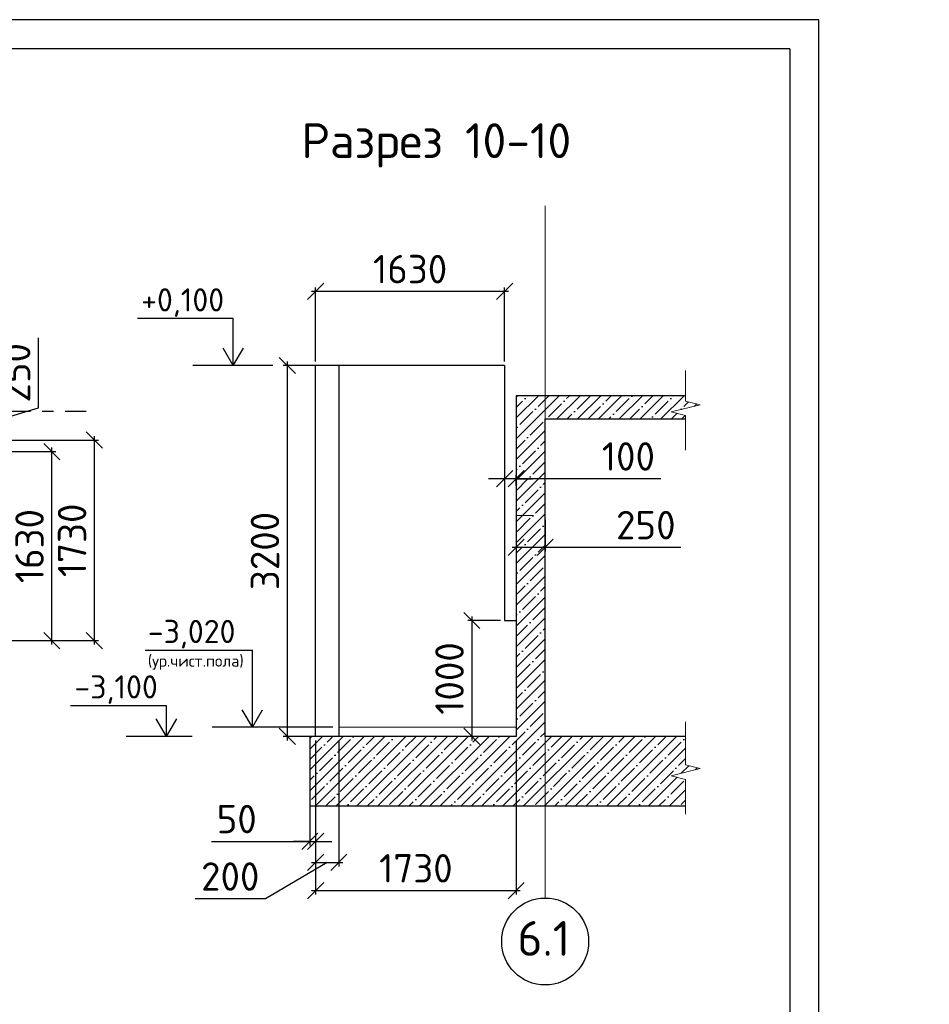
# Model space of a CAD drawing. Header units: millimetres. Extents: x 125896 to 2572636, y -120305 to 130347.
# Tile 180 of 256: x 453635 to 461480, y -95118 to -86623. Entities that reach past the tile are written whole.
import ezdxf

# ---------------------------------------------------------------- set-up
doc = ezdxf.new("R2010")
doc.units = ezdxf.units.MM
for name, pattern in [('______5', [1100, 800, -100, 100, -100]), ('CENTER', [2, 1.25, -0.25, 0.25, -0.25]), ('CENTER2', [28.575, 19.05, -3.175, 3.175, -3.175])]:
    doc.linetypes.add(name, pattern=pattern)
for name, color, linetype in [('11', 7, 'Continuous'), ('СПДС_Оси', 7, 'Continuous'), ('Столовая - обозначения', 7, 'Continuous')]:
    doc.layers.add(name, color=color, linetype=linetype)
for name, color, linetype, lineweight in [('AF_Stena', 90, 'Continuous', 18), ('Standard', 7, 'Continuous', 25), ('ОСИ', 7, 'CENTER', 15), ('Столовая Двери и окна', 7, 'Continuous', 15), ('ТЕКСТ', 7, 'Continuous', 15)]:
    doc.layers.add(name, color=color, linetype=linetype, lineweight=lineweight)
doc.styles.get("Standard").update_dxf_attribs({"font": 'isocpeur.ttf'})
doc.styles.add('ГОСТ', font='isocpeur.ttf')
doc.dimstyles.new('Осевые', dxfattribs={"dimscale": 0.7, "dimtxt": 450, "dimasz": 400, "dimexe": 100, "dimexo": 100, "dimgap": 100, "dimtad": 1, "dimdec": 0, "dimzin": 0, "dimdsep": 46, "dimtxsty": 'Standard', "dimblk": 'OBLIQUE', "dimcen": 9, "dimdle": 100, "dimazin": 0, "dimtm": 1e-09, "dimtfac": 1, "dimtdec": 0, "dimtofl": 0, "dimtmove": 0, "dimatfit": 3, "dimfxl": 1, "dimtolj": 1, "dimtzin": 0, "dimarcsym": 0})

# ---------------------------------------------------------------- blocks, each defined once
blk = doc.blocks.new('_OBLIQUE')
at = {"color": 0, "linetype": 'ByBlock'}
blk.add_line((-0.5, -0.5), (0.5, 0.5), dxfattribs=at)
blk = doc.blocks.new('*D1150')
at = {"layer": 'Defpoints', "color": 0, "linetype": 'ByBlock', "lineweight": 20, "ltscale": 13, "transparency": 16777216}
for p in [(457917.1, -90840.4), (458167.1, -90898.8), (457917.1, -91176.2)]:
    blk.add_point(p, dxfattribs=at)
at = {"layer": 'ОСИ', "color": 0, "linetype": 'ByBlock', "lineweight": -2, "ltscale": 13, "transparency": 16777216}
for p, q in [((457917.1, -90875.4), (457917.1, -91211.2)), ((458167.1, -90933.8), (458167.1, -91211.2)), ((458202.1, -91176.2), (457882.1, -91176.2)), ((459337.8, -91176.2), (458167.1, -91176.2))]:
    blk.add_line(p, q, dxfattribs=at)
at = {"layer": 'ОСИ', "color": 0, "linetype": 'ByBlock', "lineweight": -2, "ltscale": 13, "transparency": 16777216, "xscale": 140, "yscale": 140, "zscale": 140, "rotation": 180}
blk.add_blockref('_OBLIQUE', (457917.1, -91176.2), dxfattribs=at)
at = {"layer": 'ОСИ', "color": 0, "linetype": 'ByBlock', "lineweight": -2, "ltscale": 13, "transparency": 16777216, "xscale": 140, "yscale": 140, "zscale": 140}
blk.add_blockref('_OBLIQUE', (458167.1, -91176.2), dxfattribs=at)
at = {"layer": 'ОСИ', "color": 0, "linetype": 'ByBlock', "ltscale": 13, "transparency": 16777216, "insert": (459035.1, -90983.7), "char_height": 245, "attachment_point": 5}
blk.add_mtext('\\A1;250', dxfattribs=at)
blk = doc.blocks.new('*D1151')
at = {"layer": 'Defpoints', "color": 0, "linetype": 'ByBlock', "lineweight": 20, "ltscale": 13, "transparency": 16777216}
for p in [(457817.1, -90554.3), (457817.1, -90583.5), (457917.1, -90678.6)]:
    blk.add_point(p, dxfattribs=at)
at = {"layer": 'ОСИ', "color": 0, "linetype": 'ByBlock', "lineweight": -2, "ltscale": 13, "transparency": 16777216}
for p, q in [((457917.1, -90643.6), (457917.1, -90548.5)), ((457817.1, -90583.5), (457677.1, -90583.5)), ((457917.1, -90583.5), (457817.1, -90583.5)), ((457817.1, -90589.3), (457817.1, -90618.5)), ((457917.1, -90583.5), (458057.1, -90583.5)), ((459163.2, -90583.5), (457917.1, -90583.5))]:
    blk.add_line(p, q, dxfattribs=at)
at = {"layer": 'ОСИ', "color": 0, "linetype": 'ByBlock', "lineweight": -2, "ltscale": 13, "transparency": 16777216, "xscale": 140, "yscale": 140, "zscale": 140}
blk.add_blockref('_OBLIQUE', (457817.1, -90583.5), dxfattribs=at)
at = {"layer": 'ОСИ', "color": 0, "linetype": 'ByBlock', "lineweight": -2, "ltscale": 13, "transparency": 16777216, "xscale": 140, "yscale": 140, "zscale": 140, "rotation": 180}
blk.add_blockref('_OBLIQUE', (457917.1, -90583.5), dxfattribs=at)
at = {"layer": 'ОСИ', "color": 0, "linetype": 'ByBlock', "ltscale": 13, "transparency": 16777216, "insert": (458885, -90391), "char_height": 245, "attachment_point": 5}
blk.add_mtext('\\A1;100', dxfattribs=at)
blk = doc.blocks.new('*D1152')
at = {"layer": 'Defpoints', "color": 0, "linetype": 'ByBlock', "lineweight": 20, "ltscale": 13, "transparency": 16777216}
for p in [(456187.1, -88967.4), (456187.1, -89606.9), (457817.1, -89606.9)]:
    blk.add_point(p, dxfattribs=at)
at = {"layer": 'ОСИ', "color": 0, "linetype": 'ByBlock', "lineweight": -2, "ltscale": 13, "transparency": 16777216}
for p, q in [((456187.1, -89571.9), (456187.1, -88932.4)), ((457817.1, -89571.9), (457817.1, -88932.4)), ((457852.1, -88967.4), (456152.1, -88967.4))]:
    blk.add_line(p, q, dxfattribs=at)
at = {"layer": 'ОСИ', "color": 0, "linetype": 'ByBlock', "lineweight": -2, "ltscale": 13, "transparency": 16777216, "xscale": 140, "yscale": 140, "zscale": 140, "rotation": 180}
blk.add_blockref('_OBLIQUE', (456187.1, -88967.4), dxfattribs=at)
at = {"layer": 'ОСИ', "color": 0, "linetype": 'ByBlock', "lineweight": -2, "ltscale": 13, "transparency": 16777216, "xscale": 140, "yscale": 140, "zscale": 140}
blk.add_blockref('_OBLIQUE', (457817.1, -88967.4), dxfattribs=at)
at = {"layer": 'ОСИ', "color": 0, "linetype": 'ByBlock', "ltscale": 13, "transparency": 16777216, "insert": (457002.1, -88774.9), "char_height": 245, "attachment_point": 5}
blk.add_mtext('\\A1;1630', dxfattribs=at)
blk = doc.blocks.new('*D1159')
at = {"layer": 'Defpoints', "color": 0, "linetype": 'ByBlock', "lineweight": 20, "ltscale": 13, "transparency": 16777216}
for p in [(456355.6, -89606.9), (455942.7, -92806.9), (456356.6, -92806.9)]:
    blk.add_point(p, dxfattribs=at)
at = {"layer": 'ОСИ', "color": 0, "linetype": 'ByBlock', "lineweight": -2, "ltscale": 13, "transparency": 16777216}
for p, q in [((456320.6, -89606.9), (455907.7, -89606.9)), ((455942.7, -89571.9), (455942.7, -92841.9)), ((456321.6, -92806.9), (455907.7, -92806.9))]:
    blk.add_line(p, q, dxfattribs=at)
at = {"layer": 'ОСИ', "color": 0, "linetype": 'ByBlock', "lineweight": -2, "ltscale": 13, "transparency": 16777216, "xscale": 140, "yscale": 140, "zscale": 140}
for p, rotation in [((455942.7, -89606.9), 90), ((455942.7, -92806.9), 270)]:
    blk.add_blockref('_OBLIQUE', p, dxfattribs=dict(at, rotation=rotation))
at = {"layer": 'ОСИ', "color": 0, "linetype": 'ByBlock', "ltscale": 13, "transparency": 16777216, "insert": (455750.2, -91206.9), "char_height": 245, "attachment_point": 5, "rotation": 90}
blk.add_mtext('\\A1;3200', dxfattribs=at)
blk = doc.blocks.new('*D1160')
at = {"layer": 'Defpoints', "color": 0, "linetype": 'ByBlock', "lineweight": 20, "ltscale": 13, "transparency": 16777216}
for p in [(457817.1, -91806.9), (457534.6, -92806.9), (457667.1, -92806.9)]:
    blk.add_point(p, dxfattribs=at)
at = {"layer": 'ОСИ', "color": 0, "linetype": 'ByBlock', "lineweight": -2, "ltscale": 13, "transparency": 16777216}
for p, q in [((457782.1, -91806.9), (457499.6, -91806.9)), ((457534.6, -91771.9), (457534.6, -92841.9)), ((457632.1, -92806.9), (457499.6, -92806.9))]:
    blk.add_line(p, q, dxfattribs=at)
at = {"layer": 'ОСИ', "color": 0, "linetype": 'ByBlock', "lineweight": -2, "ltscale": 13, "transparency": 16777216, "xscale": 140, "yscale": 140, "zscale": 140}
for p, rotation in [((457534.6, -91806.9), 90), ((457534.6, -92806.9), 270)]:
    blk.add_blockref('_OBLIQUE', p, dxfattribs=dict(at, rotation=rotation))
at = {"layer": 'ОСИ', "color": 0, "linetype": 'ByBlock', "ltscale": 13, "transparency": 16777216, "insert": (457342.1, -92306.9), "char_height": 245, "attachment_point": 5, "rotation": 90}
blk.add_mtext('\\A1;1000', dxfattribs=at)
blk = doc.blocks.new('*D1163')
at = {"layer": 'Defpoints', "color": 0, "linetype": 'ByBlock', "lineweight": 20, "ltscale": 13, "transparency": 16777216}
for p in [(456137.1, -92806.9), (456187.1, -92806.9), (456187.1, -93712.4)]:
    blk.add_point(p, dxfattribs=at)
at = {"layer": 'ОСИ', "color": 0, "linetype": 'ByBlock', "lineweight": -2, "ltscale": 13, "transparency": 16777216}
for p, q in [((456137.1, -92841.9), (456137.1, -93747.4)), ((456187.1, -92841.9), (456187.1, -93747.4)), ((455289.5, -93712.4), (456137.1, -93712.4)), ((456137.1, -93712.4), (455997.1, -93712.4)), ((456137.1, -93712.4), (456187.1, -93712.4)), ((456187.1, -93712.4), (456327.1, -93712.4))]:
    blk.add_line(p, q, dxfattribs=at)
at = {"layer": 'ОСИ', "color": 0, "linetype": 'ByBlock', "lineweight": -2, "ltscale": 13, "transparency": 16777216, "xscale": 140, "yscale": 140, "zscale": 140}
blk.add_blockref('_OBLIQUE', (456137.1, -93712.4), dxfattribs=at)
at = {"layer": 'ОСИ', "color": 0, "linetype": 'ByBlock', "lineweight": -2, "ltscale": 13, "transparency": 16777216, "xscale": 140, "yscale": 140, "zscale": 140, "rotation": 180}
blk.add_blockref('_OBLIQUE', (456187.1, -93712.4), dxfattribs=at)
at = {"layer": 'ОСИ', "color": 0, "linetype": 'ByBlock', "ltscale": 13, "transparency": 16777216, "insert": (455506.5, -93519.9), "char_height": 245, "attachment_point": 5}
blk.add_mtext('\\A1;50', dxfattribs=at)
blk = doc.blocks.new('*D1164')
at = {"layer": 'Defpoints', "color": 0, "linetype": 'ByBlock', "lineweight": 20, "ltscale": 13, "transparency": 16777216}
for p in [(456187.1, -92806.9), (456387.1, -92806.9), (456387.1, -93893.2)]:
    blk.add_point(p, dxfattribs=at)
at = {"layer": 'ОСИ', "color": 0, "linetype": 'ByBlock', "lineweight": -2, "ltscale": 13, "transparency": 16777216}
for p, q in [((456187.1, -92841.9), (456187.1, -93928.2)), ((456387.1, -92841.9), (456387.1, -93928.2)), ((456287.1, -93893.2), (455753.5, -94208.2)), ((456152.1, -93893.2), (456422.1, -93893.2)), ((455753.5, -94208.2), (455148, -94208.2))]:
    blk.add_line(p, q, dxfattribs=at)
at = {"layer": 'ОСИ', "color": 0, "linetype": 'ByBlock', "lineweight": -2, "ltscale": 13, "transparency": 16777216, "xscale": 140, "yscale": 140, "zscale": 140, "rotation": 180}
blk.add_blockref('_OBLIQUE', (456187.1, -93893.2), dxfattribs=at)
at = {"layer": 'ОСИ', "color": 0, "linetype": 'ByBlock', "lineweight": -2, "ltscale": 13, "transparency": 16777216, "xscale": 140, "yscale": 140, "zscale": 140}
blk.add_blockref('_OBLIQUE', (456387.1, -93893.2), dxfattribs=at)
at = {"layer": 'ОСИ', "color": 0, "linetype": 'ByBlock', "ltscale": 13, "transparency": 16777216, "insert": (455450.7, -94015.7), "char_height": 245, "attachment_point": 5}
blk.add_mtext('\\A1;200', dxfattribs=at)
blk = doc.blocks.new('*D1165')
at = {"layer": 'Defpoints', "color": 0, "linetype": 'ByBlock', "lineweight": 20, "ltscale": 13, "transparency": 16777216}
for p in [(456187.1, -92806.9), (457917.1, -92806.9), (457917.1, -94137)]:
    blk.add_point(p, dxfattribs=at)
at = {"layer": 'ОСИ', "color": 0, "linetype": 'ByBlock', "lineweight": -2, "ltscale": 13, "transparency": 16777216}
for p, q in [((456187.1, -92841.9), (456187.1, -94172)), ((457917.1, -92841.9), (457917.1, -94172)), ((456152.1, -94137), (457952.1, -94137))]:
    blk.add_line(p, q, dxfattribs=at)
at = {"layer": 'ОСИ', "color": 0, "linetype": 'ByBlock', "lineweight": -2, "ltscale": 13, "transparency": 16777216, "xscale": 140, "yscale": 140, "zscale": 140, "rotation": 180}
blk.add_blockref('_OBLIQUE', (456187.1, -94137), dxfattribs=at)
at = {"layer": 'ОСИ', "color": 0, "linetype": 'ByBlock', "lineweight": -2, "ltscale": 13, "transparency": 16777216, "xscale": 140, "yscale": 140, "zscale": 140}
blk.add_blockref('_OBLIQUE', (457917.1, -94137), dxfattribs=at)
at = {"layer": 'ОСИ', "color": 0, "linetype": 'ByBlock', "ltscale": 13, "transparency": 16777216, "insert": (457052.1, -93944.5), "char_height": 245, "attachment_point": 5}
blk.add_mtext('\\A1;1730', dxfattribs=at)
blk = doc.blocks.new('*D1303')
at = {"layer": 'Defpoints', "color": 0, "linetype": 'ByBlock', "lineweight": 30, "ltscale": 13, "transparency": 16777216}
for p in [(451791.5, -90349.8), (453912.2, -90349.8), (451791.5, -91979.8)]:
    blk.add_point(p, dxfattribs=at)
at = {"layer": 'ОСИ', "color": 0, "linetype": 'ByBlock', "lineweight": -2, "ltscale": 13, "transparency": 16777216}
for p, q in [((451826.5, -90349.8), (453947.2, -90349.8)), ((453912.2, -92014.8), (453912.2, -90314.8)), ((451826.5, -91979.8), (453947.2, -91979.8))]:
    blk.add_line(p, q, dxfattribs=at)
at = {"layer": 'ОСИ', "color": 0, "linetype": 'ByBlock', "lineweight": -2, "ltscale": 13, "transparency": 16777216, "xscale": 140, "yscale": 140, "zscale": 140}
for p, rotation in [((453912.2, -90349.8), 90), ((453912.2, -91979.8), 270)]:
    blk.add_blockref('_OBLIQUE', p, dxfattribs=dict(at, rotation=rotation))
at = {"layer": 'ОСИ', "color": 0, "linetype": 'ByBlock', "ltscale": 13, "transparency": 16777216, "insert": (453719.7, -91164.8), "char_height": 245, "attachment_point": 5, "rotation": 90}
blk.add_mtext('\\A1;1630', dxfattribs=at)
blk = doc.blocks.new('*D1306')
at = {"layer": 'Defpoints', "color": 0, "linetype": 'ByBlock', "lineweight": 30, "ltscale": 13, "transparency": 16777216}
for p in [(451791.5, -90249.8), (454279, -90249.8), (451791.5, -91979.8)]:
    blk.add_point(p, dxfattribs=at)
at = {"layer": 'ОСИ', "color": 0, "linetype": 'ByBlock', "lineweight": -2, "ltscale": 13, "transparency": 16777216}
for p, q in [((454279, -92014.8), (454279, -90214.8)), ((451826.5, -90249.8), (454314, -90249.8)), ((451826.5, -91979.8), (454314, -91979.8))]:
    blk.add_line(p, q, dxfattribs=at)
at = {"layer": 'ОСИ', "color": 0, "linetype": 'ByBlock', "lineweight": -2, "ltscale": 13, "transparency": 16777216, "xscale": 140, "yscale": 140, "zscale": 140}
for p, rotation in [((454279, -90249.8), 90), ((454279, -91979.8), 270)]:
    blk.add_blockref('_OBLIQUE', p, dxfattribs=dict(at, rotation=rotation))
at = {"layer": 'ОСИ', "color": 0, "linetype": 'ByBlock', "ltscale": 13, "transparency": 16777216, "insert": (454086.5, -91114.8), "char_height": 245, "attachment_point": 5, "rotation": 90}
blk.add_mtext('\\A1;1730', dxfattribs=at)
blk = doc.blocks.new('*D1312')
at = {"layer": 'Defpoints', "color": 0, "linetype": 'ByBlock', "lineweight": 30, "ltscale": 13, "transparency": 16777216}
for p in [(451991.5, -89999.8), (453288.9, -89999.8), (451991.5, -90249.8)]:
    blk.add_point(p, dxfattribs=at)
at = {"layer": 'ОСИ', "color": 0, "linetype": 'ByBlock', "lineweight": -2, "ltscale": 13, "transparency": 16777216}
for p, q in [((453796.4, -89972.5), (453796.4, -89367)), ((452026.5, -89999.8), (453323.9, -89999.8)), ((453288.9, -90284.8), (453288.9, -89964.8)), ((453288.9, -90124.8), (453796.4, -89972.5)), ((452026.5, -90249.8), (453323.9, -90249.8))]:
    blk.add_line(p, q, dxfattribs=at)
at = {"layer": 'ОСИ', "color": 0, "linetype": 'ByBlock', "lineweight": -2, "ltscale": 13, "transparency": 16777216, "xscale": 140, "yscale": 140, "zscale": 140}
for p, rotation in [((453288.9, -89999.8), 90), ((453288.9, -90249.8), 270)]:
    blk.add_blockref('_OBLIQUE', p, dxfattribs=dict(at, rotation=rotation))
at = {"layer": 'ОСИ', "color": 0, "linetype": 'ByBlock', "ltscale": 13, "transparency": 16777216, "insert": (453603.9, -89669.8), "char_height": 245, "attachment_point": 5, "rotation": 90}
blk.add_mtext('\\A1;250', dxfattribs=at)

msp = doc.modelspace()

# ---------------------------------------------------------------- hatches: boundary and pattern name
at = {"layer": 'Столовая Двери и окна', "lineweight": 25, "transparency": 33554648}
h = msp.add_hatch(dxfattribs=at)
h.set_pattern_fill('ANSI35', color=256, scale=20)
h.paths.add_polyline_path([(459253.4, -93146.1), (459503.4, -93083.6), (459378.4, -93052.4), (459378.4, -93024.9), (459378.4, -92806.9), (458167.1, -92806.9), (458167.1, -90066.9), (459378.4, -90066.9), (459378.4, -90066.1), (459378.4, -90038.6), (459253.4, -90007.4), (459503.4, -89944.9), (459378.4, -89913.6), (459378.4, -89886.1), (459378.4, -89866.9), (457917.1, -89866.9), (457917.1, -90066.9), (457917.1, -92806.9), (457667.1, -92806.9), (456137.1, -92806.9), (456137.1, -93406.9), (459378.4, -93406.9), (459378.4, -93204.9), (459378.4, -93177.4)])

# ---------------------------------------------------------------- linework, layer by layer
at = {"color": 0, "linetype": 'Continuous', "lineweight": 30, "transparency": 33554687}
for p, q in [((456187.1, -92806.9), (456187.1, -89606.9)), ((457817.1, -89606.9), (456187.1, -89606.9)), ((456387.1, -89606.9), (456387.1, -92806.9)), ((457817.1, -89606.9), (457817.1, -91806.9)), ((457917.1, -90066.9), (457917.1, -92806.9)), ((458167.1, -92806.9), (458167.1, -90066.9)), ((457817.1, -91806.9), (457917.1, -91806.9)), ((456137.1, -92806.9), (456137.1, -93406.9)), ((457667.1, -92806.9), (456137.1, -92806.9))]:
    msp.add_line(p, q, dxfattribs=at)
for points in [[(455476.8, -89606.9), (455476.8, -89306.9)], [(455819.1, -89606.9), (455128.8, -89606.9)], [(455641.5, -92726.9), (455641.5, -92566.1)], [(454901, -92806.9), (454901, -92646.1)], [(456334.3, -92726.9), (455293.4, -92726.9)], [(455120.9, -92806.9), (454553, -92806.9)]]:
    msp.add_lwpolyline(points)
at = {"layer": '11'}
for p, q in [((460528, -86622.8), (439582.9, -86622.8)), ((460528, -116322.8), (460528, -86622.8))]:
    msp.add_line(p, q, dxfattribs=at)
at = {"layer": '11', "lineweight": 30}
for q in [(441778, -86872.9), (460278, -116072.8)]:
    msp.add_line((460278, -86872.9), q, dxfattribs=at)
at = {"layer": 'AF_Stena', "color": 18, "lineweight": 20, "true_color": 0x000000}
for points in [[(459378.4, -93024.9), (459378.4, -92680.6)], [(459503.4, -93083.6), (459253.4, -93146.1)], [(459378.4, -93024.9), (459378.4, -93052.4)], [(459378.4, -93052.4), (459503.4, -93083.6)], [(459253.4, -93146.1), (459378.4, -93177.4)], [(459378.4, -93177.4), (459378.4, -93204.9)], [(459378.4, -93204.9), (459378.4, -93477)]]:
    msp.add_lwpolyline(points, dxfattribs=at)
at = {"layer": 'Standard', "linetype": 'Continuous', "lineweight": 30, "transparency": 33554687}
for p, q in [((457917.1, -89866.9), (457917.1, -90066.9)), ((459378.4, -89866.9), (457917.1, -89866.9)), ((458167.1, -90066.9), (459378.4, -90066.9)), ((457917.1, -92806.9), (457667.1, -92806.9)), ((459378.4, -92806.9), (458167.1, -92806.9)), ((456137.1, -93406.9), (459378.4, -93406.9))]:
    msp.add_line(p, q, dxfattribs=at)
at = {"layer": 'ОСИ', "color": 16, "linetype": 'CENTER2', "lineweight": 15, "ltscale": 0.2, "transparency": 33554687}
msp.add_line((458167.1, -94201.2), (458167.1, -88229.5), dxfattribs=at)
at = {"layer": 'ОСИ', "color": 16, "linetype": '______5', "lineweight": 25, "transparency": 33554687}
msp.add_line((443027.5, -89999.8), (454209, -89999.8), dxfattribs=at)
at = {"layer": 'ОСИ', "linetype": 'ByBlock', "ltscale": 13}
for points in [[(459378.4, -89886.1), (459378.4, -89650.2)], [(459503.4, -89944.9), (459253.4, -90007.4)], [(459378.4, -89886.1), (459378.4, -89913.6)], [(459378.4, -89913.6), (459503.4, -89944.9)], [(459253.4, -90007.4), (459378.4, -90038.6)], [(459378.4, -90038.6), (459378.4, -90066.1)], [(459378.4, -90066.1), (459378.4, -90338.2)]]:
    msp.add_lwpolyline(points, dxfattribs=at)
at = {"layer": 'СПДС_Оси', "linetype": 'Continuous', "lineweight": 25, "ltscale": 150}
msp.add_circle((458167.1, -94576.2), 375, dxfattribs=at)
at = {"layer": 'Столовая Двери и окна', "color": 18, "lineweight": 25, "true_color": 0x000000}
for p, q in [((455476.8, -89202.3), (454649.5, -89202.3)), ((455476.8, -89606.9), (455476.8, -89202.3)), ((455476.8, -89606.9), (455389, -89456.1)), ((455476.8, -89606.9), (455564.6, -89456.1)), ((454716.7, -92063.5), (455641.5, -92063.5)), ((455641.5, -92726.9), (455641.5, -92063.5)), ((454901, -92541.5), (454073.7, -92541.5)), ((454901, -92806.9), (454901, -92541.5)), ((455641.5, -92726.9), (455553.7, -92576.1)), ((455641.5, -92726.9), (455729.3, -92576.1)), ((454901, -92806.9), (454813.2, -92656.1)), ((454901, -92806.9), (454988.8, -92656.1))]:
    msp.add_line(p, q, dxfattribs=at)
at = {"layer": 'Столовая Двери и окна', "color": 18, "lineweight": 20, "true_color": 0x000000}
for p, q in [((457917.1, -90899.4), (458067.1, -90899.4)), ((456387.1, -92726.9), (457917.1, -92726.9))]:
    msp.add_line(p, q, dxfattribs=at)

# ---------------------------------------------------------------- texts
at = {"insert": (226281.3, -87218.1), "char_height": 250, "attachment_point": 1, "style": 'ГОСТ'}
msp.add_mtext_dynamic_manual_height_columns('\\A1;\\pi9384.38;{\\H1.5152x;\\P\\pi1250;Общие указания\\P\\pi250;}1.^IРабочая документация разработана в соответствии с заданием на проектирование, требованиями действующих технических регламентов, стандартов, сводов правил и других документов, содержащих установленные требования.\\P2.^IРабочая документация выполнена в соответствии со следующими нормативными и техническими документами:\\P-^IСП 20.13330.2016 "Нагрузки и Воздействия";\\P-^IСП 63.13330.2012 "Бетонные и железобетонные конструкции. Основные положения";\\P-^IСП 22.13330.2016 "Основания зданий и сооружений";\\P-^IСП 45.13330.2012 "Земляные сооружения, основания и фундаменты".\\P3.   За относительную отметку 0,000 принята отметка чистого пола первого этажа.\\P4.^IПеречень видов работ, для которых необходимо составлять акты освидетельствования скрытых работ:\\P-^Iармирование конструкций;\\P-^Iосвидетельствование опалубки перед бетонированием;\\P-^Iвыполнение сварочных работ;\\P-^Iотбор контрольных проб бетона;\\P-^Iсоответствие законченных железобетонных конструкций проекту с отображением качества работ;\\P-^Iустройство монолитных конструкций, выполняемых в зимнее время;  \\P\\pi0;  -    устройство гидроизоляции;\\P\\pi250;-^Iуплотнение грунтов и обратную засыпку.\\PЗапрещается выполнение последующих работ при отсутствии актов освидетельствования предшествующих скрытых работ во всех случаях.\\P\\pi0;        5. Проект рассчитан на производство работ в период положительных температур. В случае выполнения работ при отрицательных температурах необходимо выполнять требования СНиП часть 3 по производству работ и ППР.\\P        6. При минимальной температуре воздуха до минус 15°С допускается: выдерживание бетона в конструкции методом термоса, при предварительном разогреве бетонной смеси, форсированный электроразогрев бетона в конструкции с повторным уплотнением.\\P\\pi250;При минимальной температуре воздуха до минус 25°С допускается: обогрев бетона в греющей опалубке с помощью низкотемпературных электронагревателей, электродный сквозной прогрев бетона, электрообогрев с помощью греющего провода.\\P\\pi0;7. При отрицательной температуре воздуха уплотнение грунта обратной засыпки в траншеях должно \\Pосуществляться до достижения коэффициента уплотнения 0,98. \\PВремя уплотнения грунта в зависимости от температуры воздуха: \\P\\pi250;-^Iпри t{\\H0.7x;\\So^ ;}-5, 90-120 минут; при t{\\H0.7x;\\So^ ;\\H1.42857x;-10, 60-90 минут; }при t{\\H0.7x;\\So^ ;\\H1.42857x;-20, 40-60 минут; }при t{\\H0.7x;\\So^ ;\\H1.42857x;-30, 20-30 минут;\\P\\pi0;Работы по выполнению насыпей и обратных засыпок при отрицательных температурах должны производить с учетом следующих требований:\\P\\pi250;-^Iподготовку поверхности (основания) насыпи и обратных засыпок следует выполнять с полным удалением снега, льда, промерзшего слоя слабого и пучинистого грунта на всю его глубину;\\P-^Iотсыпку в насыпь и обратные засыпки грунтов необходимо производить при их природной влажности и в талом состоянии с содержанием комьев мерзлого грунта, не превышающим требований, приведенных в приложении М СП 45.13330.2017. Свод правил. Земляные сооружения, основания и фундаменты., и, как правило, на не промерзшие ранее отсыпанные и уплотненные слои. В отдельных случаях при согласовании с автором проекта допускается грунты отсыпать на непучинистые грунты, промерзшие на глубину не более 15 см;\\P-^Iпри пониженной влажности отсыпанных грунтов для их уплотнения следует применять более тяжелое грунтоуплотняющее оборудование; \\P-^Iработы по отсыпке и уплотнению каждого слоя должны выполнять в течение одной рабочей смены; - при выполнении насыпей из глинистых грунтов при обильном снеговыпадении все работы должны быть прекращены; - перерывы в работах по выполнению насыпей и обратных засыпок допускаются только при условиях, что за время перерыва глубина промерзания ранее уплотненных пучинистых грунтов не превысит 15 см или на время перерыва ранее уплотненные грунты утепляются специальными средствами (например, маловлажным рыхлым грунтом, который в последующем удаляется); - все работы по отсыпке грунтов и их уплотнению выполняют с повышенной интенсивностью.}', width=20474.372, gutter_width=5800, heights=[24436.9], dxfattribs=at)
at = {"layer": 'СПДС_Оси', "linetype": 'Continuous', "lineweight": 25, "ltscale": 150, "insert": (457926.7, -94399.5), "char_height": 300, "width": 350.003, "attachment_point": 1}
msp.add_mtext('6.1', dxfattribs=at)
at = {"layer": 'Столовая - обозначения', "lineweight": 25}
for s, height, p in [('+0,100', 200, (454682.5, -89140.2)), ('-3,020', 200, (454739.8, -92001.3)), ('(ур.чист.пола)', 100, (454739.8, -92204.9)), ('-3,100', 200, (454106.7, -92479.4))]:
    msp.add_text(s, height=height, dxfattribs=at).set_placement(p)
at = {"layer": 'ТЕКСТ', "lineweight": 25}
msp.add_text('Разрез 10-10', height=300, dxfattribs=at).set_placement((456064.1, -87816.8))

# ---------------------------------------------------------------- dimensions: what is measured, and where the dimension line sits
at = {"layer": 'ОСИ', "linetype": 'ByBlock', "ltscale": 13}
for base, p1, p2, picture, middle in [((456187.1, -88967.4), (457817.1, -89606.9), (456187.1, -89606.9), '*D1152', (457002.1, -88774.9)), ((457917.1, -94137), (456187.1, -92806.9), (457917.1, -92806.9), '*D1165', (457052.1, -93944.5))]:
    dim = msp.add_linear_dim(base=base, p1=p1, p2=p2, dimstyle='Осевые', override={"dimtxt": 350, "dimasz": 200, "dimexe": 50, "dimexo": 50, "dimdle": 50, "dimtmove": 1}, dxfattribs=at)
    dim.commit()
    dim.dimension.update_dxf_attribs({"geometry": picture, "text_midpoint": middle})
for base, p1, p2, angle, picture, middle in [((453288.9, -89999.8), (451991.5, -90249.8), (451991.5, -89999.8), 90, '*D1312', (453603.9, -89902.5)), ((455942.7, -92806.9), (456355.6, -89606.9), (456356.6, -92806.9), 90, '*D1159', (455750.2, -91206.9)), ((454279, -90249.8), (451791.5, -91979.8), (451791.5, -90249.8), 270, '*D1306', (454086.5, -91114.8)), ((453912.2, -90349.8), (451791.5, -91979.8), (451791.5, -90349.8), 270, '*D1303', (453719.7, -91164.8)), ((457534.6, -92806.9), (457817.1, -91806.9), (457667.1, -92806.9), 90, '*D1160', (457342.1, -92306.9))]:
    dim = msp.add_linear_dim(base=base, p1=p1, p2=p2, angle=angle, dimstyle='Осевые', override={"dimtxt": 350, "dimasz": 200, "dimexe": 50, "dimexo": 50, "dimdle": 50, "dimtmove": 1}, dxfattribs=at)
    dim.commit()
    dim.dimension.update_dxf_attribs({"geometry": picture, "text_midpoint": middle})
for base, p1, p2, picture, middle in [((457817.1, -90583.5), (457917.1, -90678.6), (457817.1, -90554.3), '*D1151', (458885, -90548.6)), ((457917.1, -91176.2), (458167.1, -90898.8), (457917.1, -90840.4), '*D1150', (459035.1, -91216.3)), ((456387.1, -93893.2), (456187.1, -92806.9), (456387.1, -92806.9), '*D1164', (455683.5, -94208.2)), ((456187.1, -93712.4), (456137.1, -92806.9), (456187.1, -92806.9), '*D1163', (455506.5, -93820.5))]:
    dim = msp.add_linear_dim(base=base, p1=p1, p2=p2, dimstyle='Осевые', override={"dimtxt": 350, "dimasz": 200, "dimexe": 50, "dimexo": 50, "dimdle": 50, "dimtmove": 1}, dxfattribs=at)
    dim.commit()
    dim.dimension.update_dxf_attribs({"geometry": picture, "text_midpoint": middle, "dimtype": 160})

doc.saveas('drawing.dxf')
